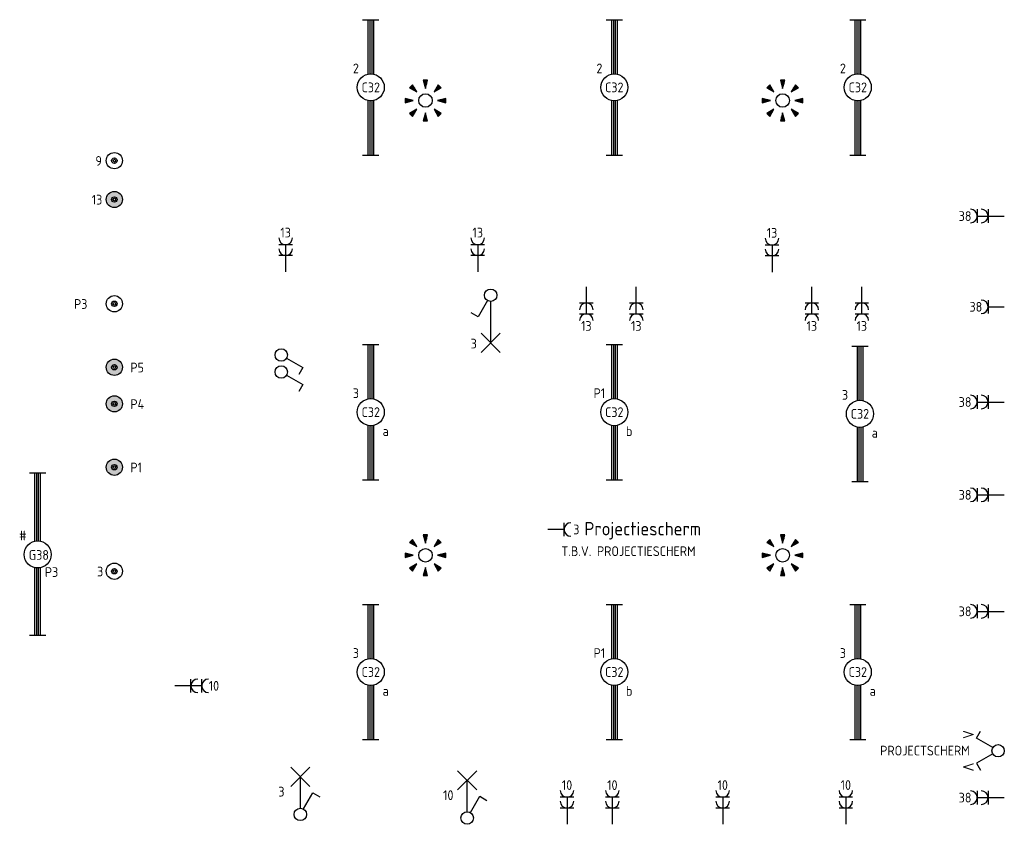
# Model space of a CAD drawing. Header units: millimetres. Extents: x 84152 to 132970, y 139979 to 175450.
# Tile 14 of 16: x 123133 to 132231, y 157265 to 164697. Entities that reach past the tile are written whole.
import ezdxf
from ezdxf.enums import TextEntityAlignment as Align

# ---------------------------------------------------------------- set-up
doc = ezdxf.new("R2010")
doc.units = ezdxf.units.MM
doc.header["$PDMODE"] = 1
doc.layers.get('0').update_dxf_attribs({"linetype": 'CONTINUOUS'})
for name, color, linetype in [('02---0-A_2MMTEKST', 8, 'CONTINUOUS'), ('EB62203-_ATTRIB', 2, 'CONTINUOUS'), ('EB63101-_ATTRIB', 2, 'CONTINUOUS'), ('EB63102-_ATTRIB', 2, 'CONTINUOUS'), ('EL62203-_KRACHT-WCD230', 3, 'CONTINUOUS'), ('EL63101-_LICHT-ARM', 3, 'CONTINUOUS'), ('EL63102-_LICHT-SCH', 3, 'CONTINUOUS'), ('LASDOZEN', 3, 'CONTINUOUS'), ('LBSDOZEN_ATTRIB', 2, 'CONTINUOUS')]:
    doc.layers.add(name, color=color, linetype=linetype)
doc.styles.add('1_8', font='iso', dxfattribs={"width": 0.7, "height": 1.8})
doc.styles.add('BURO-025', font='ISO.shx', dxfattribs={"height": 125})
doc.styles.add('ISO', font='ISO')
doc.styles.add('NORATT', font='isocp.shx')

# ---------------------------------------------------------------- blocks, each defined once
blk = doc.blocks.new('ES3S1')
at = {"color": 0}
blk.add_lwpolyline([(0.58, 1), (2.31, 4), (3.61, 3.25)], dxfattribs=at)
blk.add_circle((0, 0), 1.15, dxfattribs=at)
at = {"color": 0, "style": 'NORATT', "flags": 8}
blk.add_attdef('SCHAK', text='', height=1.8, dxfattribs=at).set_placement((3, 5.5), align=Align.MIDDLE_CENTER)
at = {"color": 0, "style": 'NORATT'}
for tag, flags, p in [('KAST', 9, (3.7, 2.5)), ('GROEP', 9, (3.7, 0)), ('DOEL', 8, (3.7, -2.5)), ('M_CODE', 9, (3.7, -5))]:
    blk.add_attdef(tag, text='', height=1.8, dxfattribs=dict(at, flags=flags)).set_placement(p, align=Align.MIDDLE_LEFT)
blk = doc.blocks.new('ES3W2A')
at = {"color": 0}
for p, q in [((1.25, 2), (-1.25, 2)), ((0, 2), (0, -3)), ((1.25, 0), (-1.25, 0))]:
    blk.add_line(p, q, dxfattribs=at)
for centre in [(0, 3.25), (0, 1.25)]:
    blk.add_arc(centre, 1.25, 180, 0, dxfattribs=at)
at = {"color": 0, "style": 'NORATT', "flags": 8}
blk.add_attdef('GROEP', text='', height=1.8, rotation=90, dxfattribs=at).set_placement((0, 5), align=Align.MIDDLE_CENTER)
at = {"color": 0, "style": 'NORATT'}
for tag, flags, p in [('KAST', 9, (-2.5, 5)), ('VERMOGEN', 9, (-2.5, 2.5)), ('GELIJK', 9, (-2.5, 0)), ('SCHAK', 8, (-1, -1.5))]:
    blk.add_attdef(tag, text='', height=1.8, dxfattribs=dict(at, flags=flags)).set_placement(p, align=Align.MIDDLE_RIGHT)
for tag, flags, p in [('DOEL', 8, (2.5, 2.5)), ('M_CODE', 9, (2.5, 0)), ('TAL', 8, (1, -1.5))]:
    blk.add_attdef(tag, text='', height=1.8, dxfattribs=dict(at, flags=flags)).set_placement(p, align=Align.MIDDLE_LEFT)
blk = doc.blocks.new('ES3A10')
at = {"color": 0}
for p, q in [((-1.77, -1.77), (1.77, 1.77)), ((1.77, -1.77), (-1.77, 1.77))]:
    blk.add_line(p, q, dxfattribs=at)
at = {"color": 0, "style": '1_8', "flags": 9}
blk.add_attdef('VERMOGEN', text='', height=1.8, dxfattribs=at).set_placement((-3.5, 2.75), align=Align.MIDDLE_CENTER)
at = {"style": '1_8'}
for tag, flags, p in [('SCHAK', 8, (3.5, 2.75)), ('A_CODE', 8, (0, 0)), ('GROEP', 8, (-3.5, -2.75)), ('KAST', 9, (3.5, -2.75))]:
    blk.add_attdef(tag, text='', height=1.8, dxfattribs=dict(at, flags=flags)).set_placement(p, align=Align.MIDDLE_CENTER)
blk = doc.blocks.new('ES111205E')
at = {"layer": 'LASDOZEN'}
h = blk.add_hatch(color=256, dxfattribs=at)
h.paths.add_polyline_path([(22.8, -0.9, -1), (-27.2, -0.9, -1)], flags=16)
h.paths.add_polyline_path([(10.3, -0.9, -1), (-14.7, -0.9, -1)], flags=0)
h.paths.add_polyline_path([(-77.2, -0.9, 1), (72.8, -0.9, 1)])
h.paths.add_polyline_path([(-99.1, 100.9), (100.1, 100.9), (100.1, 235.9), (-99.1, 235.9)], flags=9)
h.paths.add_polyline_path([(-18.7, -183.7), (116.3, -183.7), (116.3, -48.7), (-18.7, -48.7)], flags=9)
at = {"color": 0}
for radius in [75, 25, 12.5]:
    blk.add_circle((-2.2, -0.9, 2600), radius, dxfattribs=at)
at = {"style": '1_8'}
for tag, flags, p in [('VERMOGEN', 9, (-127.2, 161.6, 2600)), ('GROEP', 8, (-2.2, 161.6, 2600)), ('SCHAK', 8, (122.8, 161.6, 2600)), ('KAST', 9, (347.8, 161.6, 2600)), ('DOEL', 8, (-127.2, -13.4, 2600))]:
    blk.add_attdef(tag, text='', height=90, rotation=90, dxfattribs=dict(at, flags=flags)).set_placement(p, align=Align.MIDDLE_LEFT)
at = {"color": 0, "style": '1_8', "flags": 8}
for tag, p in [('NUMMER', (-2.2, 149.1, 2600)), ('CODE', (-2.2, -0.9, 2600))]:
    blk.add_attdef(tag, text='', height=90, dxfattribs=at).set_placement(p, align=Align.MIDDLE)
at = {"style": '1_8', "flags": 8}
blk.add_attdef('TAL', text='', height=90, rotation=90, dxfattribs=at).set_placement((122.8, 161.6, 2600), align=Align.MIDDLE_CENTER)
at = {"style": '1_8', "flags": 9}
blk.add_attdef('M_CODE', text='', height=90, dxfattribs=at).set_placement((-2.2, -0.9, 2600), align=Align.MIDDLE_CENTER)
blk = doc.blocks.new('ES111205')
at = {"color": 0}
for radius in [1.5, 0.5, 0.25]:
    blk.add_circle((0, 0), radius, dxfattribs=at)
at = {"style": '1_8'}
for tag, flags, p in [('VERMOGEN', 9, (-2.5, 3.25)), ('GROEP', 8, (0, 3.25)), ('SCHAK', 8, (2.5, 3.25)), ('KAST', 9, (7, 3.25)), ('DOEL', 8, (-2.5, -0.25))]:
    blk.add_attdef(tag, text='', height=1.8, rotation=90, dxfattribs=dict(at, flags=flags)).set_placement(p, align=Align.MIDDLE_LEFT)
at = {"color": 0, "style": '1_8', "flags": 8}
for tag, p in [('NUMMER', (0, 3)), ('CODE', (0, 0))]:
    blk.add_attdef(tag, text='', height=1.8, dxfattribs=at).set_placement(p, align=Align.MIDDLE)
at = {"style": '1_8', "flags": 8}
blk.add_attdef('TAL', text='', height=1.8, rotation=90, dxfattribs=at).set_placement((2.5, 3.25), align=Align.MIDDLE_CENTER)
at = {"style": '1_8', "flags": 9}
blk.add_attdef('M_CODE', text='', height=1.8, dxfattribs=at).set_placement((0, 0), align=Align.MIDDLE_CENTER)
blk = doc.blocks.new('ES3W1A')
at = {"color": 0}
for p, q in [((1.25, 0), (-1.25, 0)), ((0, 0), (0, -3))]:
    blk.add_line(p, q, dxfattribs=at)
blk.add_arc((0, 1.25), 1.25, 180, 0, dxfattribs=at)
at = {"color": 0, "style": 'NORATT'}
for tag, flags, p in [('KAST', 9, (-2.5, 5)), ('VERMOGEN', 9, (-2.5, 2.5)), ('GELIJK', 9, (-2.5, 0)), ('SCHAK', 8, (-1, -1.5))]:
    blk.add_attdef(tag, text='', height=1.8, dxfattribs=dict(at, flags=flags)).set_placement(p, align=Align.MIDDLE_RIGHT)
at = {"color": 0, "style": 'NORATT', "flags": 8}
blk.add_attdef('GROEP', text='', height=1.8, rotation=90, dxfattribs=at).set_placement((0, 3), align=Align.MIDDLE_CENTER)
at = {"color": 0, "style": 'NORATT'}
for tag, flags, p in [('DOEL', 8, (2.5, 2.5)), ('M_CODE', 9, (2.5, 0)), ('TAL', 8, (1, -1.5))]:
    blk.add_attdef(tag, text='', height=1.8, dxfattribs=dict(at, flags=flags)).set_placement(p, align=Align.MIDDLE_LEFT)
blk = doc.blocks.new('ES3SZ')
at = {"color": 0}
for points in [[(-0.58, 1), (-2.31, 4), (-3.61, 3.25)], [(0.58, 1), (2.31, 4), (3.61, 3.25)]]:
    blk.add_lwpolyline(points, dxfattribs=at)
blk.add_circle((0, 0), 1.15, dxfattribs=at)
blk.add_point((0, 0), dxfattribs=at)
blk.add_point((0, 0), dxfattribs=at)
at = {"color": 2, "style": 'ISO'}
blk.add_text('V', height=2, rotation=180, dxfattribs=at).set_placement((-3, 5.5), align=Align.MIDDLE_CENTER)
blk.add_text('V', height=2, dxfattribs=at).set_placement((3, 5.5), align=Align.MIDDLE_CENTER)
at = {"color": 0, "style": 'NORATT'}
for tag, flags, p in [('SCHAK', 8, (0, 7.5)), ('M_CODE', 9, (0, 0))]:
    blk.add_attdef(tag, text='', height=1.8, dxfattribs=dict(at, flags=flags)).set_placement(p, align=Align.MIDDLE)
at = {"style": 'NORATT', "flags": 9}
for tag, p in [('KAST', (-3, 0.5)), ('DOEL', (-3, -2)), ('GROEP', (-3, -4.5))]:
    blk.add_attdef(tag, text='', height=1.8, dxfattribs=at).set_placement(p, align=Align.MIDDLE_CENTER)
blk = doc.blocks.new('ES652141')
at = {"color": 2}
for p, q in [((-0.2, 3.75), (-0.2, 3)), ((0, 3.75), (0, 2.25)), ((0.2, 3.75), (0.2, 3)), ((-2.79, 2.51), (-2.26, 1.98)), ((-2.65, 2.65), (-1.59, 1.59)), ((-2.51, 2.79), (-1.98, 2.26)), ((2.65, 2.65), (1.59, 1.59)), ((2.51, 2.79), (1.98, 2.26)), ((2.79, 2.51), (2.26, 1.98)), ((-3.75, 0.2), (-3, 0.2)), ((-3.75, 0), (-2.25, 0)), ((3.75, 0), (2.25, 0)), ((3.75, 0.2), (3, 0.2)), ((-3.75, -0.2), (-3, -0.2)), ((-2.65, -2.65), (-1.59, -1.59)), ((2.65, -2.65), (1.59, -1.59)), ((3.75, -0.2), (3, -0.2)), ((-2.79, -2.51), (-2.26, -1.98)), ((-2.51, -2.79), (-1.98, -2.26)), ((-0.2, -3.75), (-0.2, -3)), ((0, -3.75), (0, -2.25)), ((0.2, -3.75), (0.2, -3)), ((2.51, -2.79), (1.98, -2.26)), ((2.79, -2.51), (2.26, -1.98))]:
    blk.add_line(p, q, dxfattribs=at)
for points in [[(0, 2.25), (0.4, 3.75), (-0.4, 3.75)], [(-1.59, 1.59), (-2.37, 2.93), (-2.93, 2.37)], [(1.59, 1.59), (2.93, 2.37), (2.37, 2.93)], [(-2.25, 0), (-3.75, 0.4), (-3.75, -0.4)], [(2.25, 0), (3.75, -0.4), (3.75, 0.4)], [(-1.59, -1.59), (-2.93, -2.37), (-2.37, -2.93)], [(1.59, -1.59), (2.37, -2.93), (2.93, -2.37)], [(0, -2.25), (-0.4, -3.75), (0.4, -3.75)]]:
    blk.add_lwpolyline(points, close=True, dxfattribs=at)
at = {"color": 0}
blk.add_circle((0, 0), 1.25, dxfattribs=at)
at = {"color": 0, "style": 'NORATT'}
for tag, p in [('NUMMER', (0, 5)), ('CODE', (0, 0))]:
    blk.add_attdef(tag, text='', height=1.8, dxfattribs=at).set_placement(p, align=Align.MIDDLE)
for tag, flags, p in [('SCHAK', 8, (3, 5.5)), ('KAST', 9, (-3, 0.5)), ('M_CODE', 9, (0, 0)), ('DOEL', 9, (-3, -2)), ('GROEP', 9, (-3, -4.5))]:
    blk.add_attdef(tag, text='', height=1.8, dxfattribs=dict(at, flags=flags)).set_placement(p, align=Align.MIDDLE_CENTER)
blk = doc.blocks.new('EK3T20')
at = {"color": 0}
for p, q in [((-12.5, -1.5), (-12.5, 1.5)), ((-12.5, 0.52), (-2.44, 0.52)), ((-12.5, 0.17), (-2.49, 0.17)), ((2.44, 0.52), (12.5, 0.52)), ((2.49, 0.17), (12.5, 0.17)), ((12.5, -1.5), (12.5, 1.5)), ((-12.5, -0.17), (-2.49, -0.17)), ((-12.5, -0.52), (-2.44, -0.52)), ((2.44, -0.52), (12.5, -0.52)), ((2.49, -0.17), (12.5, -0.17))]:
    blk.add_line(p, q, dxfattribs=at)
blk.add_circle((0, 0), 2.5, dxfattribs=at)
at = {"color": 0, "style": '1_8'}
for tag, flags, p in [('SCHAK', 8, (3.5, 2.75)), ('A_CODE', 8, (0, 0)), ('GROEP', 8, (-3.5, -2.75)), ('KAST', 9, (3.5, -2.75))]:
    blk.add_attdef(tag, text='', height=1.8, dxfattribs=dict(at, flags=flags)).set_placement(p, align=Align.MIDDLE)
blk = doc.blocks.new('EK3T30')
at = {"color": 0}
for p, q in [((-15, -1.5), (-15, 1.5)), ((-15, 0.52), (-2.44, 0.52)), ((-15, 0.17), (-2.49, 0.17)), ((2.44, 0.52), (15, 0.52)), ((2.49, 0.17), (15, 0.17)), ((15, -1.5), (15, 1.5)), ((-15, -0.17), (-2.49, -0.17)), ((-15, -0.52), (-2.44, -0.52)), ((2.44, -0.52), (15, -0.52)), ((2.49, -0.17), (15, -0.17))]:
    blk.add_line(p, q, dxfattribs=at)
blk.add_circle((0, 0), 2.5, dxfattribs=at)
at = {"color": 0, "style": 'NORATT', "flags": 9}
blk.add_attdef('GELIJK', text='', height=1.8, dxfattribs=at).set_placement((3.5, 5), align=Align.MIDDLE_CENTER)
at = {"color": 0, "style": 'NORATT'}
for tag, flags, p in [('SCHAK', 8, (3.5, 2.8)), ('A_CODE', 8, (0, 0)), ('GROEP', 8, (-3.5, -2.8)), ('KAST', 9, (3.5, -2.8))]:
    blk.add_attdef(tag, text='', height=1.8, dxfattribs=dict(at, flags=flags)).set_placement(p, align=Align.MIDDLE)

msp = doc.modelspace()

# ---------------------------------------------------------------- linework, layer by layer
at = {"layer": 'EL63101-_LICHT-ARM'}
for p, q in [((127485.5, 161712.5), (127485.5, 162094)), ((125726.9, 157413.7), (125726.9, 157703.8)), ((127268.2, 157381), (127268.2, 157671.1))]:
    msp.add_line(p, q, dxfattribs=at)

# ---------------------------------------------------------------- block references
at = {"layer": 'EL62203-_KRACHT-WCD230'}
ref = msp.add_blockref('ES3W2A', (132081.1, 162882.6, 5000), dxfattribs=dict(at, xscale=50, yscale=50, zscale=50, rotation=90))
ref.add_attrib('GROEP', '38', dxfattribs={"layer": 'EB62203-_ATTRIB', "color": 1, "height": 90, "style": '1_8', "flags": 8}).set_placement((131868.6, 162882.6, 5000), align=Align.MIDDLE_CENTER)
ref = msp.add_blockref('ES3W2A', (125590.5, 162517.9), dxfattribs=dict(at, xscale=50, yscale=50, zscale=50))
ref.add_attrib('GROEP', '13', dxfattribs={"layer": 'EB62203-_ATTRIB', "color": 1, "height": 90, "style": '1_8', "flags": 8}).set_placement((125590.5, 162730.4), align=Align.MIDDLE_CENTER)
ref = msp.add_blockref('ES3W2A', (127365.7, 162517.9), dxfattribs=dict(at, xscale=50, yscale=50, zscale=50))
ref.add_attrib('GROEP', '13', dxfattribs={"layer": 'EB62203-_ATTRIB', "color": 1, "height": 90, "style": '1_8', "flags": 8}).set_placement((127365.7, 162730.4), align=Align.MIDDLE_CENTER)
ref = msp.add_blockref('ES3W2A', (130084.6, 162515.2), dxfattribs=dict(at, xscale=50, yscale=50, zscale=50))
ref.add_attrib('GROEP', '13', dxfattribs={"layer": 'EB62203-_ATTRIB', "color": 1, "height": 90, "style": '1_8', "flags": 8}).set_placement((130084.6, 162727.7), align=Align.MIDDLE_CENTER)
ref = msp.add_blockref('ES3W2A', (128369.2, 162080.2), dxfattribs=dict(at, xscale=50, yscale=50, zscale=50, rotation=180))
ref.add_attrib('GROEP', '13', dxfattribs={"layer": 'EB62203-_ATTRIB', "color": 1, "height": 90, "style": '1_8', "flags": 8}).set_placement((128369.2, 161867.7), align=Align.MIDDLE_CENTER)
ref = msp.add_blockref('ES3W2A', (128830.8, 162080.2), dxfattribs=dict(at, xscale=50, yscale=50, zscale=50, rotation=180))
ref.add_attrib('GROEP', '13', dxfattribs={"layer": 'EB62203-_ATTRIB', "color": 1, "height": 90, "style": '1_8', "flags": 8}).set_placement((128830.8, 161867.7), align=Align.MIDDLE_CENTER)
ref = msp.add_blockref('ES3W2A', (130452.8, 162080.2), dxfattribs=dict(at, xscale=50, yscale=50, zscale=50, rotation=180))
ref.add_attrib('GROEP', '13', dxfattribs={"layer": 'EB62203-_ATTRIB', "color": 1, "height": 90, "style": '1_8', "flags": 8}).set_placement((130452.8, 161867.7), align=Align.MIDDLE_CENTER)
ref = msp.add_blockref('ES3W2A', (130914.3, 162080.2), dxfattribs=dict(at, xscale=50, yscale=50, zscale=50, rotation=180))
ref.add_attrib('GROEP', '13', dxfattribs={"layer": 'EB62203-_ATTRIB', "color": 1, "height": 90, "style": '1_8', "flags": 8}).set_placement((130914.3, 161867.7), align=Align.MIDDLE_CENTER)
ref = msp.add_blockref('ES3W1A', (132081.1, 162045, 5000), dxfattribs=dict(at, xscale=50, yscale=50, zscale=50, rotation=90))
ref.add_attrib('GROEP', '38', dxfattribs={"layer": 'EB62203-_ATTRIB', "color": 1, "height": 90, "style": 'NORATT', "flags": 8}).set_placement((131968.6, 162045, 5000), align=Align.MIDDLE_CENTER)
ref = msp.add_blockref('ES3W2A', (132081.1, 161165.3, 5120), dxfattribs=dict(at, xscale=50, yscale=50, zscale=50, rotation=90))
ref.add_attrib('GROEP', '38', dxfattribs={"layer": 'EB62203-_ATTRIB', "color": 1, "height": 90, "style": '1_8', "flags": 8}).set_placement((131868.6, 161165.3, 5120), align=Align.MIDDLE_CENTER)
ref = msp.add_blockref('ES3W2A', (132081.1, 160307.7, 5000), dxfattribs=dict(at, xscale=50, yscale=50, zscale=50, rotation=90))
ref.add_attrib('GROEP', '38', dxfattribs={"layer": 'EB62203-_ATTRIB', "color": 1, "height": 90, "style": '1_8', "flags": 8}).set_placement((131868.6, 160307.7, 5000), align=Align.MIDDLE_CENTER)
ref = msp.add_blockref('ES3W1A', (128163.8, 159988.2), dxfattribs=dict(at, xscale=50, yscale=50, zscale=50, rotation=270))
ref.add_attrib('DOEL', 'T.B.V. PROJECTIESCHERM', dxfattribs={"layer": 'EB62203-_ATTRIB', "color": 1, "height": 90, "style": '1_8', "flags": 8}).set_placement((128139, 159787.4), align=Align.MIDDLE_LEFT)
ref.add_attrib('GROEP', '3', dxfattribs={"layer": 'EB62203-_ATTRIB', "color": 1, "height": 90, "style": '1_8', "flags": 8}).set_placement((128276.3, 159988.2), align=Align.MIDDLE_CENTER)
ref = msp.add_blockref('ES3W2A', (132081.1, 159231.7, 5000), dxfattribs=dict(at, xscale=50, yscale=50, zscale=50, rotation=90))
ref.add_attrib('GROEP', '38', dxfattribs={"layer": 'EB62203-_ATTRIB', "color": 1, "height": 90, "style": '1_8', "flags": 8}).set_placement((131868.6, 159231.7, 5000), align=Align.MIDDLE_CENTER)
ref = msp.add_blockref('ES3W2A', (124715.4, 158544.2), dxfattribs=dict(at, xscale=50, yscale=50, zscale=50, rotation=270))
ref.add_attrib('GROEP', '10', dxfattribs={"layer": 'EB62203-_ATTRIB', "color": 1, "height": 90, "style": '1_8', "flags": 8}).set_placement((124927.9, 158544.2), align=Align.MIDDLE_CENTER)
ref = msp.add_blockref('ES3W2A', (128190.5, 157414.9), dxfattribs=dict(at, xscale=50, yscale=50, zscale=50))
ref.add_attrib('GROEP', '10', dxfattribs={"layer": 'EB62203-_ATTRIB', "color": 1, "height": 90, "style": '1_8', "flags": 8}).set_placement((128190.5, 157627.4), align=Align.MIDDLE_CENTER)
ref = msp.add_blockref('ES3W2A', (128609.1, 157414.9), dxfattribs=dict(at, xscale=50, yscale=50, zscale=50))
ref.add_attrib('GROEP', '10', dxfattribs={"layer": 'EB62203-_ATTRIB', "color": 1, "height": 90, "style": '1_8', "flags": 8}).set_placement((128609.1, 157627.4), align=Align.MIDDLE_CENTER)
ref = msp.add_blockref('ES3W2A', (129629.4, 157414.9), dxfattribs=dict(at, xscale=50, yscale=50, zscale=50))
ref.add_attrib('GROEP', '10', dxfattribs={"layer": 'EB62203-_ATTRIB', "color": 1, "height": 90, "style": '1_8', "flags": 8}).set_placement((129629.4, 157627.4), align=Align.MIDDLE_CENTER)
ref = msp.add_blockref('ES3W2A', (130767, 157414.9), dxfattribs=dict(at, xscale=50, yscale=50, zscale=50))
ref.add_attrib('GROEP', '10', dxfattribs={"layer": 'EB62203-_ATTRIB', "color": 1, "height": 90, "style": '1_8', "flags": 8}).set_placement((130767, 157627.4), align=Align.MIDDLE_CENTER)
ref = msp.add_blockref('ES3W2A', (132081.1, 157511.2, 5120), dxfattribs=dict(at, xscale=50, yscale=50, zscale=50, rotation=90))
ref.add_attrib('GROEP', '38', dxfattribs={"layer": 'EB62203-_ATTRIB', "color": 1, "height": 90, "style": '1_8', "flags": 8}).set_placement((131868.6, 157511.2, 5120), align=Align.MIDDLE_CENTER)
at = {"layer": 'EL63101-_LICHT-ARM'}
ref = msp.add_blockref('EK3T20', (126377.2, 164071.6, 2700), dxfattribs=dict(at, xscale=50, yscale=50, zscale=50, rotation=270))
ref.add_attrib('A_CODE', 'C32', dxfattribs={"layer": 'EB63101-_ATTRIB', "color": 1, "height": 90, "style": 'NORATT', "flags": 8}).set_placement((126377.2, 164071.6, 2700), align=Align.MIDDLE)
ref.add_attrib('GROEP', '2', dxfattribs={"layer": 'EB63101-_ATTRIB', "color": 1, "height": 90, "style": 'NORATT', "flags": 8}).set_placement((126239.7, 164246.6, 2700), align=Align.MIDDLE)
ref = msp.add_blockref('EK3T20', (128627.2, 164071.6, 2700), dxfattribs=dict(at, xscale=50, yscale=50, zscale=50, rotation=270))
ref.add_attrib('A_CODE', 'C32', dxfattribs={"layer": 'EB63101-_ATTRIB', "color": 1, "height": 90, "style": 'NORATT', "flags": 8}).set_placement((128627.2, 164071.6, 2700), align=Align.MIDDLE)
ref.add_attrib('GROEP', '2', dxfattribs={"layer": 'EB63101-_ATTRIB', "color": 1, "height": 90, "style": 'NORATT', "flags": 8}).set_placement((128489.7, 164246.6, 2700), align=Align.MIDDLE)
ref = msp.add_blockref('EK3T20', (130877.2, 164071.6, 2700), dxfattribs=dict(at, xscale=50, yscale=50, zscale=50, rotation=270))
ref.add_attrib('A_CODE', 'C32', dxfattribs={"layer": 'EB63101-_ATTRIB', "color": 1, "height": 90, "style": 'NORATT', "flags": 8}).set_placement((130877.2, 164071.6, 2700), align=Align.MIDDLE)
ref.add_attrib('GROEP', '2', dxfattribs={"layer": 'EB63101-_ATTRIB', "color": 1, "height": 90, "style": 'NORATT', "flags": 8}).set_placement((130739.7, 164246.6, 2700), align=Align.MIDDLE)
ref = msp.add_blockref('ES3A10', (127485.5, 161712.5), dxfattribs=dict(at, xscale=50, yscale=50, zscale=50))
ref.add_attrib('GROEP', '3', dxfattribs={"layer": 'EB63101-_ATTRIB', "color": 1, "height": 90, "style": '1_8', "flags": 8}).set_placement((127328.9, 161704.7), align=Align.MIDDLE_CENTER)
ref = msp.add_blockref('EK3T20', (126377.2, 161071.6), dxfattribs=dict(at, xscale=50, yscale=50, zscale=50, rotation=270))
ref.add_attrib('A_CODE', 'C32', dxfattribs={"layer": 'EB63101-_ATTRIB', "color": 1, "height": 90, "style": 'NORATT', "flags": 8}).set_placement((126377.2, 161071.6), align=Align.MIDDLE)
ref.add_attrib('GROEP', '3', dxfattribs={"layer": 'EB63101-_ATTRIB', "color": 1, "height": 90, "style": '1_8', "flags": 8}).set_placement((126239.7, 161246.6), align=Align.MIDDLE)
ref.add_attrib('SCHAK', 'a', dxfattribs={"layer": 'EB63101-_ATTRIB', "color": 1, "height": 90, "style": '1_8', "flags": 8}).set_placement((126514.7, 160896.6), align=Align.MIDDLE)
ref = msp.add_blockref('EK3T20', (128627.2, 161071.6), dxfattribs=dict(at, xscale=50, yscale=50, zscale=50, rotation=270))
ref.add_attrib('A_CODE', 'C32', dxfattribs={"layer": 'EB63101-_ATTRIB', "color": 1, "height": 90, "style": 'NORATT', "flags": 8}).set_placement((128627.2, 161071.6), align=Align.MIDDLE)
ref.add_attrib('GROEP', 'P1', dxfattribs={"layer": 'EB63101-_ATTRIB', "color": 1, "height": 90, "style": '1_8', "flags": 8}).set_placement((128489.7, 161246.6), align=Align.MIDDLE)
ref.add_attrib('SCHAK', 'b', dxfattribs={"layer": 'EB63101-_ATTRIB', "color": 1, "height": 90, "style": '1_8', "flags": 8}).set_placement((128764.7, 160896.6), align=Align.MIDDLE)
ref = msp.add_blockref('EK3T20', (130896.9, 161056.2), dxfattribs=dict(at, xscale=50, yscale=50, zscale=50, rotation=270))
ref.add_attrib('A_CODE', 'C32', dxfattribs={"layer": 'EB63101-_ATTRIB', "color": 1, "height": 90, "style": 'NORATT', "flags": 8}).set_placement((130896.9, 161056.2), align=Align.MIDDLE)
ref.add_attrib('GROEP', '3', dxfattribs={"layer": 'EB63101-_ATTRIB', "color": 1, "height": 90, "style": '1_8', "flags": 8}).set_placement((130759.4, 161231.2), align=Align.MIDDLE)
ref.add_attrib('SCHAK', 'a', dxfattribs={"layer": 'EB63101-_ATTRIB', "color": 1, "height": 90, "style": '1_8', "flags": 8}).set_placement((131034.4, 160881.2), align=Align.MIDDLE)
ref = msp.add_blockref('EK3T30', (123299.9, 159757.3, 2200), dxfattribs=dict(at, xscale=50, yscale=50, zscale=50, rotation=90))
ref.add_attrib('A_CODE', 'G38', dxfattribs={"layer": 'EB63101-_ATTRIB', "color": 1, "height": 90, "style": 'NORATT', "flags": 8}).set_placement((123310.2, 159752.5, 2200), align=Align.MIDDLE)
ref.add_attrib('GROEP', 'P3', dxfattribs={"layer": 'EB63101-_ATTRIB', "color": 1, "height": 90, "style": 'NORATT', "flags": 8}).set_placement((123427.6, 159594.6, 2200), align=Align.MIDDLE)
ref.add_attrib('SCHAK', '#', dxfattribs={"layer": 'EB63101-_ATTRIB', "color": 1, "height": 90, "style": 'NORATT', "flags": 8}).set_placement((123162.4, 159932.3, 2200), align=Align.MIDDLE)
ref = msp.add_blockref('EK3T20', (126377.2, 158671.6), dxfattribs=dict(at, xscale=50, yscale=50, zscale=50, rotation=270))
ref.add_attrib('A_CODE', 'C32', dxfattribs={"layer": 'EB63101-_ATTRIB', "color": 1, "height": 90, "style": 'NORATT', "flags": 8}).set_placement((126377.2, 158671.6), align=Align.MIDDLE)
ref.add_attrib('GROEP', '3', dxfattribs={"layer": 'EB63101-_ATTRIB', "color": 1, "height": 90, "style": '1_8', "flags": 8}).set_placement((126239.7, 158846.6), align=Align.MIDDLE)
ref.add_attrib('SCHAK', 'a', dxfattribs={"layer": 'EB63101-_ATTRIB', "color": 1, "height": 90, "style": '1_8', "flags": 8}).set_placement((126514.7, 158496.6), align=Align.MIDDLE)
ref = msp.add_blockref('EK3T20', (128627.2, 158671.6), dxfattribs=dict(at, xscale=50, yscale=50, zscale=50, rotation=270))
ref.add_attrib('A_CODE', 'C32', dxfattribs={"layer": 'EB63101-_ATTRIB', "color": 1, "height": 90, "style": 'NORATT', "flags": 8}).set_placement((128627.2, 158671.6), align=Align.MIDDLE)
ref.add_attrib('GROEP', 'P1', dxfattribs={"layer": 'EB63101-_ATTRIB', "color": 1, "height": 90, "style": '1_8', "flags": 8}).set_placement((128489.7, 158846.6), align=Align.MIDDLE)
ref.add_attrib('SCHAK', 'b', dxfattribs={"layer": 'EB63101-_ATTRIB', "color": 1, "height": 90, "style": '1_8', "flags": 8}).set_placement((128764.7, 158496.6), align=Align.MIDDLE)
ref = msp.add_blockref('EK3T20', (130877.2, 158671.6), dxfattribs=dict(at, xscale=50, yscale=50, zscale=50, rotation=270))
ref.add_attrib('A_CODE', 'C32', dxfattribs={"layer": 'EB63101-_ATTRIB', "color": 1, "height": 90, "style": 'NORATT', "flags": 8}).set_placement((130877.2, 158671.6), align=Align.MIDDLE)
ref.add_attrib('GROEP', '3', dxfattribs={"layer": 'EB63101-_ATTRIB', "color": 1, "height": 90, "style": '1_8', "flags": 8}).set_placement((130739.7, 158846.6), align=Align.MIDDLE)
ref.add_attrib('SCHAK', 'a', dxfattribs={"layer": 'EB63101-_ATTRIB', "color": 1, "height": 90, "style": '1_8', "flags": 8}).set_placement((131014.7, 158496.6), align=Align.MIDDLE)
ref = msp.add_blockref('ES3A10', (125726.9, 157703.8), dxfattribs=dict(at, xscale=50, yscale=50, zscale=50))
ref.add_attrib('GROEP', '3', dxfattribs={"layer": 'EB63101-_ATTRIB', "color": 1, "height": 90, "style": '1_8', "flags": 8}).set_placement((125551.9, 157566.3), align=Align.MIDDLE_CENTER)
ref = msp.add_blockref('ES3A10', (127268.2, 157671.1), dxfattribs=dict(at, xscale=50, yscale=50, zscale=50))
ref.add_attrib('GROEP', '10', dxfattribs={"layer": 'EB63101-_ATTRIB', "color": 1, "height": 90, "style": '1_8', "flags": 8}).set_placement((127093.2, 157533.6), align=Align.MIDDLE_CENTER)
at = {"layer": 'EL63102-_LICHT-SCH', "xscale": 50, "yscale": 50, "zscale": 50}
for name, p in [('ES652141', (126882.5, 163950)), ('ES652141', (130182.5, 163950)), ('ES652141', (126882.5, 159750)), ('ES652141', (130182.5, 159750)), ('ES3S1', (125726.9, 157356.2)), ('ES3S1', (127268.2, 157323.5))]:
    msp.add_blockref(name, p, dxfattribs=at)
for p, rotation in [((127485.5, 162151.5), 180), ((125550.1, 161600.1), 270), ((125550.1, 161442.9), 270)]:
    msp.add_blockref('ES3S1', p, dxfattribs=dict(at, rotation=rotation))
at = {"layer": 'EL63102-_LICHT-SCH'}
ref = msp.add_blockref('ES3SZ', (132173.6, 157944, 5000), dxfattribs=dict(at, xscale=50, yscale=50, zscale=50, rotation=90))
ref.add_attrib('DOEL', 'PROJECTSCHERM', dxfattribs={"layer": 'EB63102-_ATTRIB', "color": 1, "height": 90, "style": 'NORATT', "flags": 8}).set_placement((131497.8, 157945.5, 5000), align=Align.MIDDLE_CENTER)
at = {"layer": 'LASDOZEN'}
ref = msp.add_blockref('ES111205', (124008.1, 163394.7, 5000), dxfattribs=dict(at, xscale=50, yscale=50, zscale=50))
ref.add_attrib('GROEP', '9', dxfattribs={"layer": 'LBSDOZEN_ATTRIB', "color": 1, "height": 90, "style": '1_8', "flags": 8}).set_placement((123832.8, 163392.1, 5000), align=Align.MIDDLE_LEFT)
ref = msp.add_blockref('ES111205E', (124010.3, 163036.8, 2400), dxfattribs=at)
ref.add_attrib('GROEP', '13', dxfattribs={"layer": 'LBSDOZEN_ATTRIB', "color": 1, "height": 90, "style": '1_8', "flags": 8}).set_placement((123799.1, 163034.2, 2400), align=Align.MIDDLE_LEFT)
ref = msp.add_blockref('ES111205', (124008.1, 162072.8, 5000), dxfattribs=dict(at, xscale=50, yscale=50, zscale=50))
ref.add_attrib('GROEP', 'P3', dxfattribs={"layer": 'LBSDOZEN_ATTRIB', "color": 1, "height": 90, "style": '1_8', "flags": 8}).set_placement((123635.1, 162070.3, 5000), align=Align.MIDDLE_LEFT)
ref = msp.add_blockref('ES111205E', (124010.3, 161487, 2400), dxfattribs=at)
ref.add_attrib('GROEP', 'P5', dxfattribs={"layer": 'LBSDOZEN_ATTRIB', "color": 1, "height": 90, "style": '1_8', "flags": 8}).set_placement((124155.8, 161483.5, 5000), align=Align.MIDDLE_LEFT)
ref = msp.add_blockref('ES111205E', (124010.3, 161149.4, 2400), dxfattribs=at)
ref.add_attrib('GROEP', 'P4', dxfattribs={"layer": 'LBSDOZEN_ATTRIB', "color": 1, "height": 90, "style": '1_8', "flags": 8}).set_placement((124155.8, 161146, 5000), align=Align.MIDDLE_LEFT)
ref = msp.add_blockref('ES111205E', (124010.3, 160563.9, 2400), dxfattribs=at)
ref.add_attrib('GROEP', 'P1', dxfattribs={"layer": 'LBSDOZEN_ATTRIB', "color": 1, "height": 90, "style": '1_8', "flags": 8}).set_placement((124155.8, 160560.5, 5000), align=Align.MIDDLE_LEFT)
ref = msp.add_blockref('ES111205', (124008.1, 159602.2, 5000), dxfattribs=dict(at, xscale=50, yscale=50, zscale=50))
ref.add_attrib('GROEP', '3', dxfattribs={"layer": 'LBSDOZEN_ATTRIB', "color": 1, "height": 90, "style": '1_8', "flags": 8}).set_placement((123848.4, 159599.7, 5000), align=Align.MIDDLE_LEFT)

# ---------------------------------------------------------------- texts
at = {"layer": '02---0-A_2MMTEKST', "color": 2, "style": 'BURO-025'}
msp.add_text('Projectiescherm', height=125, dxfattribs=at).set_placement((128351, 159933))

doc.saveas('drawing.dxf')
